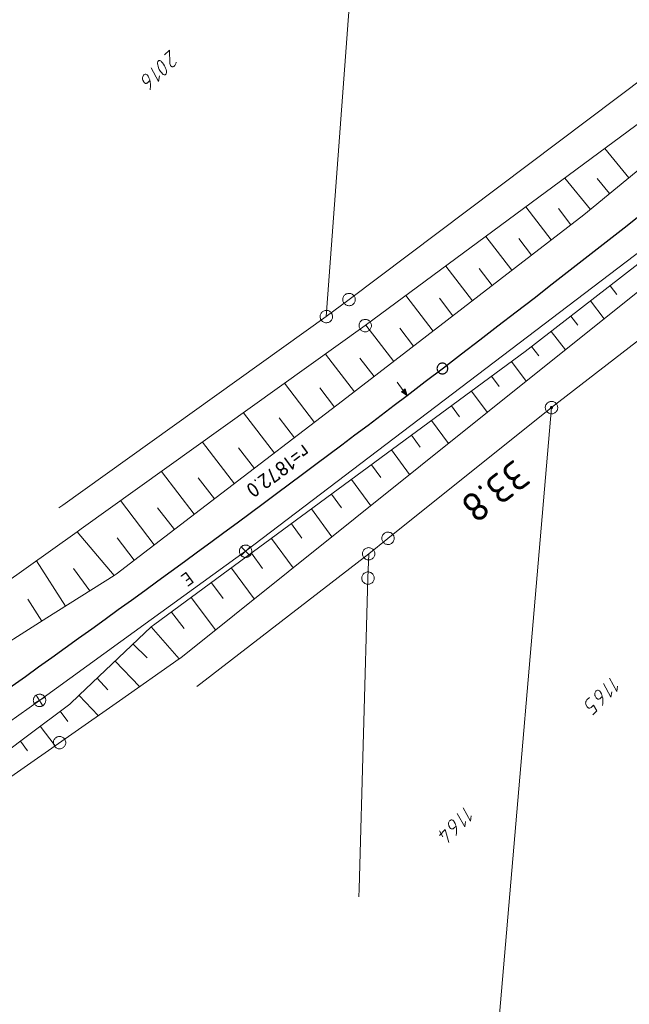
# Model space of a CAD drawing. Header units: metres. Extents: x 3425540 to 3446143, y 5432760 to 5444637.
# Tile 9 of 256: x 3434912 to 3434985, y 5437638 to 5437756. Entities that reach past the tile are written whole.
import ezdxf
from ezdxf.enums import TextEntityAlignment as Align

# ---------------------------------------------------------------- set-up
doc = ezdxf.new("R2010")
doc.units = ezdxf.units.M
for name, color, linetype, lineweight in [('B_Bestand', 9, 'Continuous', 18), ('B_Böschung', 9, 'Continuous', 18), ('B_Flurgrenzen', 9, 'Continuous', 18), ('B_Gleisachse', 9, 'Continuous', 25), ('B_Kilometrierung', 9, 'Continuous', 25)]:
    doc.layers.add(name, color=color, linetype=linetype, lineweight=lineweight)
doc.styles.get("Standard").update_dxf_attribs({"font": 'isocpeur.ttf'})

msp = doc.modelspace()

# ---------------------------------------------------------------- linework, layer by layer
at = {"layer": 'B_Bestand'}
for p, q in [((3434939, 5437692.25), (3434988.29, 5437729.73)), ((3434939.54, 5437692.77), (3434938.47, 5437691.73)), ((3434938.48, 5437692.79), (3434939.53, 5437691.71)), ((3434927.61, 5437684.01), (3434939, 5437692.25)), ((3434914.13, 5437674.26), (3434927.61, 5437684.01)), ((3434914.77, 5437674.65), (3434913.49, 5437673.87)), ((3434913.74, 5437674.9), (3434914.52, 5437673.62)), ((3434889.73, 5437657), (3434914.13, 5437674.26))]:
    msp.add_line(p, q, dxfattribs=at)
for points in [[(3434957.28, 5437712.64), (3434958.02, 5437711.66), (3434957.8, 5437711.48), (3434958.48, 5437711.05), (3434958.25, 5437711.83), (3434958.02, 5437711.66)], [(3434957.28, 5437712.64), (3434958.02, 5437711.66), (3434957.8, 5437711.49), (3434958.49, 5437711.05), (3434958.25, 5437711.83), (3434958.02, 5437711.66)], [(3434958.22, 5437711.76), (3434957.87, 5437711.49), (3434958.43, 5437711.12), (3434958.22, 5437711.76)], [(3434958.22, 5437711.76), (3434957.87, 5437711.49), (3434958.43, 5437711.12), (3434958.22, 5437711.76)], [(3434958.2, 5437711.69), (3434957.95, 5437711.5), (3434958.37, 5437711.2), (3434958.2, 5437711.69)], [(3434958.2, 5437711.69), (3434957.95, 5437711.5), (3434958.37, 5437711.2), (3434958.2, 5437711.69)], [(3434958.17, 5437711.62), (3434958.02, 5437711.5), (3434958.31, 5437711.27), (3434958.17, 5437711.62)], [(3434958.17, 5437711.62), (3434958.02, 5437711.51), (3434958.31, 5437711.27), (3434958.17, 5437711.62)], [(3434958.15, 5437711.56), (3434958.09, 5437711.51), (3434958.26, 5437711.35), (3434958.15, 5437711.56)], [(3434958.15, 5437711.55), (3434958.09, 5437711.51), (3434958.26, 5437711.35), (3434958.15, 5437711.55)], [(3434938.47, 5437691.73), (3434938.52, 5437691.68), (3434938.59, 5437691.63), (3434938.65, 5437691.59), (3434938.73, 5437691.56), (3434938.8, 5437691.53), (3434938.88, 5437691.51), (3434938.95, 5437691.5), (3434939.03, 5437691.5), (3434939.11, 5437691.51), (3434939.19, 5437691.52), (3434939.26, 5437691.55), (3434939.33, 5437691.58), (3434939.4, 5437691.62), (3434939.47, 5437691.66), (3434939.53, 5437691.71), (3434939.58, 5437691.77), (3434939.63, 5437691.83), (3434939.67, 5437691.9), (3434939.7, 5437691.97), (3434939.73, 5437692.05), (3434939.74, 5437692.12), (3434939.75, 5437692.2), (3434939.75, 5437692.28), (3434939.75, 5437692.36), (3434939.73, 5437692.43), (3434939.71, 5437692.51), (3434939.68, 5437692.58), (3434939.64, 5437692.65), (3434939.6, 5437692.71), (3434939.54, 5437692.77), (3434939.49, 5437692.83), (3434939.42, 5437692.87), (3434939.36, 5437692.91), (3434939.28, 5437692.95), (3434939.21, 5437692.97), (3434939.13, 5437692.99), (3434939.06, 5437693), (3434938.98, 5437693), (3434938.9, 5437692.99), (3434938.82, 5437692.98), (3434938.75, 5437692.96), (3434938.67, 5437692.93), (3434938.61, 5437692.89), (3434938.54, 5437692.84), (3434938.48, 5437692.79), (3434938.43, 5437692.73), (3434938.38, 5437692.67), (3434938.34, 5437692.6), (3434938.31, 5437692.53), (3434938.28, 5437692.46), (3434938.27, 5437692.38), (3434938.26, 5437692.3), (3434938.26, 5437692.22), (3434938.26, 5437692.15), (3434938.28, 5437692.07), (3434938.3, 5437691.99), (3434938.33, 5437691.92), (3434938.37, 5437691.85), (3434938.41, 5437691.79), (3434938.47, 5437691.73)], [(3434913.49, 5437673.87), (3434913.54, 5437673.8), (3434913.59, 5437673.75), (3434913.64, 5437673.69), (3434913.71, 5437673.64), (3434913.77, 5437673.6), (3434913.84, 5437673.57), (3434913.92, 5437673.54), (3434913.99, 5437673.52), (3434914.07, 5437673.51), (3434914.15, 5437673.51), (3434914.23, 5437673.52), (3434914.31, 5437673.53), (3434914.38, 5437673.55), (3434914.45, 5437673.58), (3434914.52, 5437673.62), (3434914.59, 5437673.66), (3434914.65, 5437673.71), (3434914.7, 5437673.77), (3434914.75, 5437673.83), (3434914.79, 5437673.9), (3434914.82, 5437673.97), (3434914.85, 5437674.04), (3434914.87, 5437674.12), (3434914.88, 5437674.2), (3434914.88, 5437674.28), (3434914.88, 5437674.35), (3434914.86, 5437674.43), (3434914.84, 5437674.51), (3434914.81, 5437674.58), (3434914.77, 5437674.65), (3434914.73, 5437674.71), (3434914.68, 5437674.77), (3434914.62, 5437674.83), (3434914.56, 5437674.88), (3434914.49, 5437674.92), (3434914.42, 5437674.95), (3434914.35, 5437674.98), (3434914.27, 5437675), (3434914.19, 5437675.01), (3434914.12, 5437675.01), (3434914.04, 5437675), (3434913.96, 5437674.99), (3434913.89, 5437674.97), (3434913.81, 5437674.94), (3434913.74, 5437674.9), (3434913.68, 5437674.86), (3434913.62, 5437674.81), (3434913.56, 5437674.75), (3434913.52, 5437674.69), (3434913.48, 5437674.62), (3434913.44, 5437674.55), (3434913.41, 5437674.47), (3434913.4, 5437674.4), (3434913.39, 5437674.32), (3434913.38, 5437674.24), (3434913.39, 5437674.16), (3434913.4, 5437674.09), (3434913.43, 5437674.01), (3434913.45, 5437673.94), (3434913.49, 5437673.87)]]:
    msp.add_lwpolyline(points, dxfattribs=at)
at = {"layer": 'B_Böschung'}
for p, q in [((3434999.09, 5437748.74), (3434979.83, 5437732.85)), ((3434989.93, 5437746.45), (3434953.44, 5437719.48)), ((3434968.2, 5437709.05), (3435009.64, 5437742.22)), ((3434985.24, 5437737.32), (3434982.34, 5437740.84)), ((3434980.62, 5437733.5), (3434977.51, 5437737.27)), ((3434982.93, 5437735.41), (3434981.43, 5437737.23)), ((3434979.83, 5437732.85), (3434950.7, 5437710.4)), ((3434972.72, 5437716.34), (3434995.16, 5437733.73)), ((3434975.88, 5437729.81), (3434972.81, 5437733.8)), ((3434978.26, 5437731.64), (3434976.74, 5437733.61)), ((3434971.13, 5437726.15), (3434967.99, 5437730.23)), ((3434973.51, 5437727.98), (3434971.95, 5437730)), ((3434966.38, 5437722.48), (3434963.16, 5437726.66)), ((3434968.76, 5437724.32), (3434967.17, 5437726.38)), ((3434982.99, 5437724.29), (3434983.8, 5437723.24)), ((3434961.63, 5437718.82), (3434958.33, 5437723.1)), ((3434964.01, 5437720.65), (3434962.38, 5437722.77)), ((3434980.62, 5437722.45), (3434982.27, 5437720.31)), ((3434978.24, 5437720.61), (3434979.09, 5437719.53)), ((3434953.44, 5437719.48), (3434919.15, 5437694.96)), ((3434956.88, 5437715.16), (3434953.51, 5437719.53)), ((3434959.25, 5437716.99), (3434957.59, 5437719.15)), ((3434975.87, 5437718.78), (3434977.59, 5437716.56)), ((3434950.17, 5437699.73), (3434972.72, 5437716.34)), ((3434973.5, 5437716.94), (3434974.37, 5437715.81)), ((3434952.13, 5437711.49), (3434948.63, 5437716.04)), ((3434954.5, 5437713.33), (3434952.78, 5437715.55)), ((3434971.1, 5437715.14), (3434972.85, 5437712.77)), ((3434968.68, 5437713.36), (3434969.59, 5437712.13)), ((3434947.3, 5437707.79), (3434943.69, 5437712.51)), ((3434949.71, 5437709.64), (3434947.94, 5437711.96)), ((3434966.27, 5437711.58), (3434968.16, 5437709.02)), ((3434950.7, 5437710.4), (3434935.45, 5437698.73)), ((3434963.85, 5437709.8), (3434964.83, 5437708.47)), ((3434942.47, 5437704.1), (3434938.74, 5437708.97)), ((3434944.89, 5437705.95), (3434943.05, 5437708.34)), ((3434944.15, 5437689.78), (3434968.2, 5437709.05)), ((3434961.44, 5437708.03), (3434963.47, 5437705.26)), ((3434959.02, 5437706.25), (3434960.08, 5437704.82)), ((3434937.64, 5437700.4), (3434933.79, 5437705.43)), ((3434940.06, 5437702.25), (3434938.16, 5437704.73)), ((3434956.61, 5437704.47), (3434958.79, 5437701.51)), ((3434954.19, 5437702.69), (3434955.32, 5437701.16)), ((3434932.81, 5437696.71), (3434928.85, 5437701.89)), ((3434935.23, 5437698.56), (3434933.27, 5437701.11)), ((3434951.78, 5437700.91), (3434954.1, 5437697.75)), ((3434928.05, 5437683.44), (3434950.17, 5437699.73)), ((3434935.45, 5437698.73), (3434926.14, 5437691.6)), ((3434949.36, 5437699.13), (3434950.56, 5437697.5)), ((3434927.98, 5437693.02), (3434923.9, 5437698.36)), ((3434930.4, 5437694.86), (3434928.38, 5437697.49)), ((3434946.94, 5437697.35), (3434949.41, 5437694)), ((3434919.15, 5437694.96), (3434918.66, 5437694.61)), ((3434944.53, 5437695.57), (3434945.8, 5437693.85)), ((3434923.15, 5437689.32), (3434918.66, 5437694.61)), ((3434923.15, 5437689.32), (3434918.66, 5437694.61)), ((3434925.57, 5437691.17), (3434923.49, 5437693.88)), ((3434942.11, 5437693.79), (3434944.73, 5437690.24)), ((3434926.14, 5437691.6), (3434923.38, 5437689.49)), ((3434939.7, 5437692.01), (3434941.04, 5437690.19)), ((3434917.26, 5437685.62), (3434913.76, 5437691.11)), ((3434920.21, 5437687.47), (3434918.25, 5437690.19)), ((3434937.28, 5437690.23), (3434940.03, 5437686.5)), ((3434923.38, 5437689.49), (3434923.15, 5437689.32)), ((3434931.17, 5437679.41), (3434944.15, 5437689.78)), ((3434934.87, 5437688.45), (3434936.28, 5437686.54)), ((3434932.45, 5437686.68), (3434935.36, 5437682.76)), ((3434914.39, 5437683.81), (3434912.71, 5437686.49)), ((3434930.04, 5437684.9), (3434931.58, 5437682.93)), ((3434927.62, 5437683.12), (3434928.05, 5437683.44)), ((3434927.62, 5437683.12), (3434931, 5437679.28)), ((3434925.44, 5437681.06), (3434927.14, 5437679.41)), ((3434931, 5437679.28), (3434931.17, 5437679.41)), ((3434923.26, 5437678.99), (3434926.2, 5437675.92)), ((3434921.08, 5437676.93), (3434922.39, 5437675.55)), ((3434918.9, 5437674.87), (3434921.22, 5437672.42)), ((3434916.61, 5437672.94), (3434917.55, 5437671.72)), ((3434914.21, 5437671.14), (3434916, 5437668.76)), ((3434911.82, 5437669.34), (3434912.68, 5437668.18))]:
    msp.add_line(p, q, dxfattribs=at)
for points in [[(3434918.66, 5437694.61), (3434909.6, 5437688.14), (3434894.77, 5437677.53), (3434884.87, 5437670.46), (3434864.74, 5437656.85), (3434861.95, 5437655), (3434856.13, 5437650.92), (3434850.32, 5437646.84), (3434849.84, 5437646.48), (3434843.31, 5437641.36), (3434835.58, 5437635.34), (3434825.77, 5437628.24), (3434820.79, 5437624.84), (3434820.38, 5437624.56), (3434813.12, 5437619.91), (3434805.51, 5437614.93), (3434797.78, 5437610.07), (3434775.17, 5437595.58), (3434731.54, 5437568.23), (3434687.9, 5437540.88)], [(3434923.15, 5437689.32), (3434915.01, 5437684.2), (3434906.87, 5437679.09), (3434890.54, 5437668.41), (3434874.2, 5437657.73), (3434859.66, 5437647.61), (3434845.12, 5437637.49), (3434832.46, 5437629.1), (3434822.38, 5437622.41), (3434817.3, 5437619.13), (3434807.11, 5437612.6), (3434799.55, 5437607.82), (3434768.52, 5437588.74), (3434761.23, 5437584.34), (3434724.57, 5437562.61), (3434687.9, 5437540.88)], [(3434927.62, 5437683.12), (3434918.92, 5437674.89), (3434917.79, 5437673.82), (3434912.68, 5437669.98), (3434907.57, 5437666.15), (3434900.58, 5437661.47), (3434893.59, 5437656.78), (3434888.14, 5437653.63), (3434882.69, 5437650.48), (3434873.48, 5437644.23), (3434862.18, 5437636.73), (3434851.98, 5437629.81), (3434841.68, 5437622.98), (3434811.86, 5437603.73), (3434782.05, 5437584.48), (3434764.03, 5437573.21), (3434739.99, 5437558.19), (3434697.94, 5437531.9)], [(3434931, 5437679.28), (3434923.77, 5437674.22), (3434911.08, 5437665.3), (3434896.3, 5437654.82), (3434886.52, 5437647.81), (3434881.78, 5437644.41), (3434857.48, 5437627.02), (3434847.69, 5437620.02), (3434837.89, 5437613.08), (3434832.81, 5437609.49), (3434821.9, 5437601.95), (3434816.28, 5437598.17), (3434810.6, 5437594.48), (3434804.84, 5437590.91), (3434799, 5437587.42), (3434787.5, 5437580.95), (3434776.96, 5437575.15), (3434766.43, 5437569.37), (3434755.9, 5437563.6), (3434745.36, 5437557.84), (3434734.82, 5437552.08), (3434724.07, 5437546.2), (3434697.94, 5437531.9)]]:
    msp.add_lwpolyline(points, dxfattribs=at)
at = {"layer": 'B_Flurgrenzen'}
for p, q in [((3434948.74, 5437720.56), (3434955.46, 5437811.43)), ((3434951.48, 5437722.62), (3434987.45, 5437749.69)), ((3434975.91, 5437709.59), (3434994.85, 5437724.22)), ((3434948.74, 5437720.56), (3434951.48, 5437722.62)), ((3434916.94, 5437697.82), (3434948.74, 5437720.56)), ((3434956.18, 5437693.81), (3434975.91, 5437709.59)), ((3434969.26, 5437632.04), (3434975.91, 5437709.59)), ((3434916.45, 5437697.47), (3434916.94, 5437697.82)), ((3434953.85, 5437691.94), (3434956.18, 5437693.81)), ((3434933.58, 5437676.29), (3434953.85, 5437691.94)), ((3434953.76, 5437689.01), (3434953.85, 5437691.94)), ((3434952.7, 5437651.54), (3434953.76, 5437689.01)), ((3434933.1, 5437675.92), (3434933.58, 5437676.29)), ((3434962.8, 5437657.81), (3434962.4, 5437658.54)), ((3434952.67, 5437650.58), (3434952.7, 5437651.54))]:
    msp.add_line(p, q, dxfattribs=at)
for points in [[(3434930.6, 5437751.25), (3434930.6, 5437751.19), (3434930.58, 5437751.09), (3434930.55, 5437751), (3434930.51, 5437750.92), (3434930.47, 5437750.87), (3434930.42, 5437750.8), (3434930.39, 5437750.77), (3434930.34, 5437750.74), (3434930.27, 5437750.71), (3434930.2, 5437750.7), (3434930.14, 5437750.7), (3434930.08, 5437750.72), (3434930.03, 5437750.75), (3434929.99, 5437750.8), (3434929.94, 5437750.87), (3434929.91, 5437750.92), (3434929.88, 5437750.99), (3434929.87, 5437751.09), (3434929.8, 5437752.7), (3434929.22, 5437752.14)], [(3434929.35, 5437750.53), (3434929.4, 5437750.36), (3434929.44, 5437750.16), (3434929.44, 5437750.05), (3434929.44, 5437749.97), (3434929.43, 5437749.9), (3434929.41, 5437749.84), (3434929.38, 5437749.79), (3434929.34, 5437749.75), (3434929.29, 5437749.72), (3434929.24, 5437749.71), (3434929.16, 5437749.73), (3434929.07, 5437749.78), (3434928.97, 5437749.86), (3434928.89, 5437749.95), (3434928.74, 5437750.12), (3434928.65, 5437750.26), (3434928.58, 5437750.39), (3434928.49, 5437750.58), (3434928.43, 5437750.76), (3434928.4, 5437750.93), (3434928.38, 5437751.07), (3434928.37, 5437751.14), (3434928.37, 5437751.22), (3434928.39, 5437751.3), (3434928.41, 5437751.34), (3434928.44, 5437751.39), (3434928.47, 5437751.42), (3434928.52, 5437751.44), (3434928.57, 5437751.45), (3434928.64, 5437751.44), (3434928.7, 5437751.42), (3434928.79, 5437751.37), (3434928.87, 5437751.31), (3434928.98, 5437751.18), (3434929.1, 5437751.01), (3434929.23, 5437750.8), (3434929.29, 5437750.67), (3434929.35, 5437750.53)], [(3434927.45, 5437749.03), (3434927.21, 5437748.79), (3434927.15, 5437748.75), (3434927.11, 5437748.73), (3434927.05, 5437748.71), (3434926.98, 5437748.7), (3434926.92, 5437748.7), (3434926.86, 5437748.72), (3434926.8, 5437748.77), (3434926.75, 5437748.82), (3434926.71, 5437748.88), (3434926.6, 5437749.09), (3434926.57, 5437749.16), (3434926.55, 5437749.24), (3434926.55, 5437749.31), (3434926.56, 5437749.42), (3434926.58, 5437749.5), (3434926.62, 5437749.6), (3434926.67, 5437749.67), (3434926.73, 5437749.73), (3434926.79, 5437749.77), (3434926.88, 5437749.8), (3434926.96, 5437749.8), (3434927.05, 5437749.76), (3434927.11, 5437749.72), (3434927.15, 5437749.68), (3434927.23, 5437749.56), (3434927.34, 5437749.35), (3434927.41, 5437749.2), (3434927.43, 5437749.11), (3434927.45, 5437749.03), (3434927.47, 5437748.95), (3434927.5, 5437748.81), (3434927.52, 5437748.65), (3434927.53, 5437748.52), (3434927.52, 5437748.38), (3434927.51, 5437748.19), (3434927.5, 5437748.1), (3434927.49, 5437748.03), (3434927.47, 5437747.93)], [(3434928.6, 5437749.6), (3434928.5, 5437748.94), (3434927.61, 5437750.58)], [(3434952.2, 5437722.81), (3434952.17, 5437722.9), (3434952.13, 5437722.98), (3434952.08, 5437723.07), (3434952.02, 5437723.14), (3434951.94, 5437723.2), (3434951.87, 5437723.25), (3434951.79, 5437723.3), (3434951.7, 5437723.33), (3434951.61, 5437723.36), (3434951.51, 5437723.36), (3434951.42, 5437723.36), (3434951.33, 5437723.35), (3434951.24, 5437723.32), (3434951.15, 5437723.29), (3434951.07, 5437723.24), (3434950.99, 5437723.19), (3434950.92, 5437723.12), (3434950.86, 5437723.05), (3434950.82, 5437722.97), (3434950.78, 5437722.88), (3434950.75, 5437722.79), (3434950.73, 5437722.7), (3434950.73, 5437722.6), (3434950.74, 5437722.51), (3434950.75, 5437722.42), (3434950.78, 5437722.33), (3434950.83, 5437722.25), (3434950.88, 5437722.17), (3434950.94, 5437722.1), (3434951.01, 5437722.04), (3434951.09, 5437721.98), (3434951.17, 5437721.93), (3434951.26, 5437721.9), (3434951.35, 5437721.88), (3434951.44, 5437721.87), (3434951.53, 5437721.87), (3434951.63, 5437721.89), (3434951.72, 5437721.91), (3434951.81, 5437721.95), (3434951.89, 5437721.99), (3434951.96, 5437722.05), (3434952.03, 5437722.11), (3434952.09, 5437722.18), (3434952.14, 5437722.26), (3434952.17, 5437722.35), (3434952.2, 5437722.44), (3434952.22, 5437722.53), (3434952.23, 5437722.63), (3434952.22, 5437722.72), (3434952.2, 5437722.81)], [(3434949.3, 5437720.06), (3434949.36, 5437720.13), (3434949.41, 5437720.21), (3434949.45, 5437720.3), (3434949.47, 5437720.39), (3434949.48, 5437720.48), (3434949.49, 5437720.58), (3434949.48, 5437720.67), (3434949.46, 5437720.76), (3434949.43, 5437720.85), (3434949.38, 5437720.93), (3434949.33, 5437721.01), (3434949.27, 5437721.08), (3434949.2, 5437721.14), (3434949.12, 5437721.2), (3434949.04, 5437721.24), (3434948.95, 5437721.28), (3434948.86, 5437721.3), (3434948.77, 5437721.31), (3434948.67, 5437721.3), (3434948.58, 5437721.28), (3434948.49, 5437721.26), (3434948.4, 5437721.23), (3434948.32, 5437721.18), (3434948.25, 5437721.12), (3434948.18, 5437721.05), (3434948.12, 5437720.98), (3434948.08, 5437720.9), (3434948.03, 5437720.81), (3434948.01, 5437720.72), (3434948, 5437720.63), (3434947.99, 5437720.53), (3434948, 5437720.44), (3434948.02, 5437720.35), (3434948.05, 5437720.26), (3434948.1, 5437720.18), (3434948.15, 5437720.1), (3434948.21, 5437720.03), (3434948.28, 5437719.97), (3434948.36, 5437719.91), (3434948.44, 5437719.87), (3434948.53, 5437719.84), (3434948.62, 5437719.82), (3434948.71, 5437719.81), (3434948.81, 5437719.81), (3434948.9, 5437719.83), (3434948.99, 5437719.85), (3434949.08, 5437719.89), (3434949.16, 5437719.94), (3434949.23, 5437719.99), (3434949.3, 5437720.06)], [(3434954.19, 5437719.48), (3434954.18, 5437719.57), (3434954.16, 5437719.66), (3434954.13, 5437719.75), (3434954.09, 5437719.84), (3434954.04, 5437719.91), (3434953.98, 5437719.99), (3434953.92, 5437720.05), (3434953.84, 5437720.11), (3434953.76, 5437720.15), (3434953.67, 5437720.18), (3434953.58, 5437720.21), (3434953.48, 5437720.22), (3434953.39, 5437720.22), (3434953.3, 5437720.21), (3434953.21, 5437720.18), (3434953.12, 5437720.15), (3434953.04, 5437720.11), (3434952.96, 5437720.05), (3434952.89, 5437719.99), (3434952.84, 5437719.91), (3434952.78, 5437719.84), (3434952.74, 5437719.75), (3434952.71, 5437719.66), (3434952.69, 5437719.57), (3434952.69, 5437719.48), (3434952.69, 5437719.38), (3434952.71, 5437719.29), (3434952.74, 5437719.2), (3434952.78, 5437719.12), (3434952.84, 5437719.04), (3434952.89, 5437718.96), (3434952.96, 5437718.9), (3434953.04, 5437718.84), (3434953.12, 5437718.8), (3434953.21, 5437718.77), (3434953.3, 5437718.74), (3434953.39, 5437718.73), (3434953.48, 5437718.73), (3434953.58, 5437718.74), (3434953.67, 5437718.77), (3434953.76, 5437718.8), (3434953.84, 5437718.84), (3434953.92, 5437718.9), (3434953.98, 5437718.96), (3434954.04, 5437719.04), (3434954.09, 5437719.12), (3434954.13, 5437719.2), (3434954.16, 5437719.29), (3434954.18, 5437719.38), (3434954.19, 5437719.48)], [(3434976.64, 5437709.42), (3434976.66, 5437709.52), (3434976.66, 5437709.61), (3434976.65, 5437709.71), (3434976.63, 5437709.79), (3434976.59, 5437709.88), (3434976.55, 5437709.97), (3434976.5, 5437710.05), (3434976.44, 5437710.11), (3434976.37, 5437710.18), (3434976.29, 5437710.23), (3434976.21, 5437710.27), (3434976.12, 5437710.3), (3434976.02, 5437710.32), (3434975.93, 5437710.33), (3434975.84, 5437710.33), (3434975.75, 5437710.32), (3434975.65, 5437710.29), (3434975.57, 5437710.25), (3434975.49, 5437710.2), (3434975.42, 5437710.14), (3434975.35, 5437710.08), (3434975.29, 5437710.01), (3434975.24, 5437709.92), (3434975.2, 5437709.84), (3434975.18, 5437709.75), (3434975.16, 5437709.65), (3434975.16, 5437709.56), (3434975.17, 5437709.47), (3434975.19, 5437709.38), (3434975.23, 5437709.29), (3434975.27, 5437709.2), (3434975.32, 5437709.12), (3434975.38, 5437709.06), (3434975.45, 5437708.99), (3434975.53, 5437708.94), (3434975.61, 5437708.9), (3434975.7, 5437708.87), (3434975.79, 5437708.85), (3434975.89, 5437708.84), (3434975.98, 5437708.84), (3434976.07, 5437708.85), (3434976.16, 5437708.88), (3434976.25, 5437708.92), (3434976.33, 5437708.97), (3434976.4, 5437709.03), (3434976.47, 5437709.09), (3434976.53, 5437709.16), (3434976.58, 5437709.25), (3434976.62, 5437709.33), (3434976.64, 5437709.42)], [(3434976.03, 5437709.56), (3434976.03, 5437709.57), (3434976.03, 5437709.59), (3434976.03, 5437709.61), (3434976.03, 5437709.62), (3434976.02, 5437709.64), (3434976.02, 5437709.65), (3434976.01, 5437709.66), (3434975.99, 5437709.68), (3434975.97, 5437709.69), (3434975.96, 5437709.7), (3434975.94, 5437709.71), (3434975.93, 5437709.71), (3434975.91, 5437709.71), (3434975.9, 5437709.71), (3434975.88, 5437709.71), (3434975.87, 5437709.7), (3434975.85, 5437709.7), (3434975.84, 5437709.69), (3434975.83, 5437709.68), (3434975.82, 5437709.67), (3434975.81, 5437709.66), (3434975.8, 5437709.64), (3434975.79, 5437709.63), (3434975.79, 5437709.61), (3434975.79, 5437709.6), (3434975.78, 5437709.58), (3434975.79, 5437709.57), (3434975.79, 5437709.55), (3434975.79, 5437709.54), (3434975.8, 5437709.52), (3434975.81, 5437709.51), (3434975.82, 5437709.5), (3434975.83, 5437709.49), (3434975.85, 5437709.48), (3434975.86, 5437709.47), (3434975.87, 5437709.47), (3434975.89, 5437709.46), (3434975.91, 5437709.46), (3434975.92, 5437709.46), (3434975.94, 5437709.46), (3434975.95, 5437709.47), (3434975.97, 5437709.47), (3434975.98, 5437709.48), (3434975.99, 5437709.49), (3434976, 5437709.5), (3434976.01, 5437709.52), (3434976.02, 5437709.53), (3434976.03, 5437709.54), (3434976.03, 5437709.56)], [(3434976.01, 5437709.56), (3434976.01, 5437709.58), (3434976.01, 5437709.59), (3434976.01, 5437709.6), (3434976, 5437709.62), (3434976, 5437709.63), (3434975.99, 5437709.64), (3434975.98, 5437709.65), (3434975.97, 5437709.66), (3434975.96, 5437709.67), (3434975.95, 5437709.68), (3434975.94, 5437709.68), (3434975.92, 5437709.68), (3434975.91, 5437709.69), (3434975.89, 5437709.68), (3434975.88, 5437709.68), (3434975.87, 5437709.68), (3434975.85, 5437709.67), (3434975.84, 5437709.66), (3434975.83, 5437709.65), (3434975.82, 5437709.64), (3434975.82, 5437709.63), (3434975.81, 5437709.61), (3434975.81, 5437709.6), (3434975.81, 5437709.59), (3434975.81, 5437709.57), (3434975.81, 5437709.56), (3434975.82, 5437709.55), (3434975.82, 5437709.53), (3434975.83, 5437709.52), (3434975.84, 5437709.51), (3434975.85, 5437709.5), (3434975.86, 5437709.5), (3434975.88, 5437709.49), (3434975.89, 5437709.49), (3434975.91, 5437709.49), (3434975.92, 5437709.49), (3434975.93, 5437709.49), (3434975.95, 5437709.49), (3434975.96, 5437709.5), (3434975.97, 5437709.51), (3434975.98, 5437709.51), (3434975.99, 5437709.53), (3434976, 5437709.54), (3434976, 5437709.55), (3434976.01, 5437709.56)], [(3434975.98, 5437709.57), (3434975.99, 5437709.58), (3434975.98, 5437709.59), (3434975.98, 5437709.61), (3434975.98, 5437709.62), (3434975.97, 5437709.63), (3434975.97, 5437709.64), (3434975.96, 5437709.65), (3434975.95, 5437709.65), (3434975.93, 5437709.66), (3434975.92, 5437709.66), (3434975.9, 5437709.66), (3434975.89, 5437709.66), (3434975.88, 5437709.65), (3434975.86, 5437709.65), (3434975.86, 5437709.64), (3434975.85, 5437709.63), (3434975.84, 5437709.62), (3434975.84, 5437709.61), (3434975.83, 5437709.6), (3434975.83, 5437709.58), (3434975.84, 5437709.57), (3434975.84, 5437709.56), (3434975.84, 5437709.55), (3434975.85, 5437709.54), (3434975.86, 5437709.53), (3434975.87, 5437709.52), (3434975.88, 5437709.52), (3434975.89, 5437709.51), (3434975.9, 5437709.51), (3434975.91, 5437709.51), (3434975.93, 5437709.51), (3434975.94, 5437709.52), (3434975.95, 5437709.52), (3434975.96, 5437709.53), (3434975.97, 5437709.54), (3434975.97, 5437709.55), (3434975.98, 5437709.56), (3434975.98, 5437709.57)], [(3434975.96, 5437709.57), (3434975.96, 5437709.58), (3434975.96, 5437709.59), (3434975.96, 5437709.6), (3434975.95, 5437709.61), (3434975.95, 5437709.62), (3434975.94, 5437709.63), (3434975.93, 5437709.63), (3434975.92, 5437709.64), (3434975.91, 5437709.64), (3434975.9, 5437709.64), (3434975.89, 5437709.63), (3434975.88, 5437709.63), (3434975.87, 5437709.62), (3434975.87, 5437709.61), (3434975.86, 5437709.61), (3434975.86, 5437709.6), (3434975.86, 5437709.59), (3434975.86, 5437709.58), (3434975.86, 5437709.57), (3434975.87, 5437709.56), (3434975.87, 5437709.55), (3434975.88, 5437709.54), (3434975.89, 5437709.54), (3434975.9, 5437709.54), (3434975.91, 5437709.53), (3434975.92, 5437709.54), (3434975.93, 5437709.54), (3434975.94, 5437709.54), (3434975.94, 5437709.55), (3434975.95, 5437709.56), (3434975.96, 5437709.56), (3434975.96, 5437709.57)], [(3434975.94, 5437709.58), (3434975.94, 5437709.59), (3434975.93, 5437709.59), (3434975.93, 5437709.6), (3434975.93, 5437709.61), (3434975.92, 5437709.61), (3434975.91, 5437709.61), (3434975.91, 5437709.61), (3434975.9, 5437709.61), (3434975.89, 5437709.61), (3434975.89, 5437709.6), (3434975.88, 5437709.6), (3434975.88, 5437709.59), (3434975.88, 5437709.58), (3434975.89, 5437709.57), (3434975.89, 5437709.57), (3434975.9, 5437709.56), (3434975.9, 5437709.56), (3434975.92, 5437709.56), (3434975.92, 5437709.56), (3434975.93, 5437709.57), (3434975.93, 5437709.57), (3434975.94, 5437709.58)], [(3434955.51, 5437694.14), (3434955.47, 5437694.05), (3434955.45, 5437693.96), (3434955.44, 5437693.87), (3434955.44, 5437693.77), (3434955.45, 5437693.68), (3434955.47, 5437693.59), (3434955.5, 5437693.5), (3434955.55, 5437693.42), (3434955.6, 5437693.34), (3434955.67, 5437693.28), (3434955.74, 5437693.22), (3434955.82, 5437693.16), (3434955.9, 5437693.12), (3434955.99, 5437693.09), (3434956.08, 5437693.08), (3434956.18, 5437693.06), (3434956.27, 5437693.07), (3434956.36, 5437693.08), (3434956.45, 5437693.11), (3434956.54, 5437693.16), (3434956.62, 5437693.2), (3434956.69, 5437693.26), (3434956.76, 5437693.33), (3434956.81, 5437693.4), (3434956.86, 5437693.49), (3434956.9, 5437693.57), (3434956.92, 5437693.66), (3434956.93, 5437693.76), (3434956.93, 5437693.85), (3434956.92, 5437693.94), (3434956.9, 5437694.04), (3434956.87, 5437694.13), (3434956.82, 5437694.21), (3434956.77, 5437694.29), (3434956.7, 5437694.35), (3434956.63, 5437694.41), (3434956.55, 5437694.46), (3434956.47, 5437694.5), (3434956.38, 5437694.53), (3434956.29, 5437694.55), (3434956.19, 5437694.56), (3434956.1, 5437694.56), (3434956.01, 5437694.54), (3434955.92, 5437694.51), (3434955.83, 5437694.47), (3434955.75, 5437694.42), (3434955.68, 5437694.37), (3434955.61, 5437694.29), (3434955.56, 5437694.22), (3434955.51, 5437694.14)], [(3434953.11, 5437691.81), (3434953.13, 5437691.71), (3434953.17, 5437691.63), (3434953.21, 5437691.54), (3434953.27, 5437691.47), (3434953.34, 5437691.4), (3434953.41, 5437691.34), (3434953.48, 5437691.29), (3434953.57, 5437691.25), (3434953.66, 5437691.22), (3434953.75, 5437691.21), (3434953.84, 5437691.2), (3434953.94, 5437691.2), (3434954.03, 5437691.22), (3434954.12, 5437691.25), (3434954.2, 5437691.29), (3434954.29, 5437691.34), (3434954.36, 5437691.4), (3434954.42, 5437691.46), (3434954.48, 5437691.54), (3434954.52, 5437691.63), (3434954.56, 5437691.71), (3434954.58, 5437691.8), (3434954.59, 5437691.9), (3434954.6, 5437691.99), (3434954.58, 5437692.08), (3434954.56, 5437692.18), (3434954.53, 5437692.26), (3434954.48, 5437692.35), (3434954.42, 5437692.42), (3434954.36, 5437692.49), (3434954.29, 5437692.55), (3434954.21, 5437692.6), (3434954.12, 5437692.64), (3434954.03, 5437692.67), (3434953.94, 5437692.68), (3434953.85, 5437692.69), (3434953.76, 5437692.68), (3434953.66, 5437692.67), (3434953.57, 5437692.64), (3434953.49, 5437692.6), (3434953.41, 5437692.55), (3434953.33, 5437692.49), (3434953.27, 5437692.42), (3434953.22, 5437692.35), (3434953.17, 5437692.26), (3434953.14, 5437692.18), (3434953.11, 5437692.09), (3434953.1, 5437691.99), (3434953.1, 5437691.9), (3434953.11, 5437691.81)], [(3434953.03, 5437688.87), (3434953.05, 5437688.78), (3434953.08, 5437688.69), (3434953.13, 5437688.61), (3434953.19, 5437688.53), (3434953.25, 5437688.47), (3434953.33, 5437688.4), (3434953.4, 5437688.35), (3434953.49, 5437688.31), (3434953.58, 5437688.28), (3434953.67, 5437688.27), (3434953.76, 5437688.26), (3434953.86, 5437688.27), (3434953.95, 5437688.29), (3434954.04, 5437688.32), (3434954.12, 5437688.35), (3434954.2, 5437688.4), (3434954.28, 5437688.46), (3434954.34, 5437688.53), (3434954.39, 5437688.6), (3434954.44, 5437688.69), (3434954.47, 5437688.78), (3434954.5, 5437688.86), (3434954.51, 5437688.96), (3434954.51, 5437689.05), (3434954.5, 5437689.15), (3434954.48, 5437689.24), (3434954.44, 5437689.32), (3434954.4, 5437689.41), (3434954.34, 5437689.48), (3434954.27, 5437689.55), (3434954.2, 5437689.61), (3434954.13, 5437689.67), (3434954.04, 5437689.7), (3434953.95, 5437689.73), (3434953.86, 5437689.75), (3434953.77, 5437689.75), (3434953.67, 5437689.75), (3434953.58, 5437689.73), (3434953.49, 5437689.7), (3434953.41, 5437689.66), (3434953.32, 5437689.62), (3434953.25, 5437689.55), (3434953.19, 5437689.49), (3434953.13, 5437689.41), (3434953.09, 5437689.33), (3434953.05, 5437689.24), (3434953.03, 5437689.15), (3434953.02, 5437689.05), (3434953.02, 5437688.96), (3434953.03, 5437688.87)], [(3434983.18, 5437675.3), (3434983.09, 5437674.64), (3434982.2, 5437676.28)], [(3434983.89, 5437675.99), (3434983.8, 5437675.32), (3434982.9, 5437676.96)], [(3434982.04, 5437674.73), (3434981.8, 5437674.49), (3434981.74, 5437674.46), (3434981.7, 5437674.44), (3434981.64, 5437674.42), (3434981.57, 5437674.41), (3434981.51, 5437674.41), (3434981.45, 5437674.43), (3434981.39, 5437674.47), (3434981.34, 5437674.52), (3434981.3, 5437674.58), (3434981.19, 5437674.79), (3434981.16, 5437674.87), (3434981.14, 5437674.95), (3434981.13, 5437675.02), (3434981.15, 5437675.13), (3434981.17, 5437675.21), (3434981.21, 5437675.31), (3434981.26, 5437675.37), (3434981.32, 5437675.43), (3434981.38, 5437675.47), (3434981.47, 5437675.5), (3434981.55, 5437675.5), (3434981.64, 5437675.47), (3434981.7, 5437675.43), (3434981.74, 5437675.39), (3434981.78, 5437675.33), (3434981.82, 5437675.27), (3434981.93, 5437675.05), (3434981.99, 5437674.9), (3434982.02, 5437674.81), (3434982.04, 5437674.73), (3434982.06, 5437674.65), (3434982.09, 5437674.52), (3434982.11, 5437674.36), (3434982.11, 5437674.23), (3434982.11, 5437674.09), (3434982.1, 5437673.9), (3434982.09, 5437673.81), (3434982.08, 5437673.74), (3434982.06, 5437673.64)], [(3434980.48, 5437674.62), (3434980.17, 5437674.32), (3434980.12, 5437674.25), (3434980.09, 5437674.18), (3434980.06, 5437674.11), (3434980.04, 5437674.03), (3434980.03, 5437673.93), (3434980.04, 5437673.84), (3434980.07, 5437673.75), (3434980.23, 5437673.47), (3434980.28, 5437673.42), (3434980.33, 5437673.38), (3434980.37, 5437673.36), (3434980.43, 5437673.34), (3434980.5, 5437673.33), (3434980.55, 5437673.34), (3434980.61, 5437673.36), (3434980.68, 5437673.41), (3434980.97, 5437673.7), (3434981.38, 5437672.99), (3434980.88, 5437672.5)], [(3434916.13, 5437668.54), (3434916.21, 5437668.49), (3434916.29, 5437668.46), (3434916.39, 5437668.43), (3434916.48, 5437668.42), (3434916.57, 5437668.42), (3434916.67, 5437668.43), (3434916.76, 5437668.44), (3434916.85, 5437668.48), (3434916.93, 5437668.52), (3434917.01, 5437668.58), (3434917.07, 5437668.64), (3434917.14, 5437668.71), (3434917.19, 5437668.79), (3434917.23, 5437668.87), (3434917.26, 5437668.96), (3434917.29, 5437669.05), (3434917.29, 5437669.14), (3434917.29, 5437669.24), (3434917.28, 5437669.33), (3434917.24, 5437669.42), (3434917.21, 5437669.51), (3434917.17, 5437669.59), (3434917.1, 5437669.66), (3434917.04, 5437669.73), (3434916.96, 5437669.79), (3434916.88, 5437669.83), (3434916.8, 5437669.87), (3434916.7, 5437669.9), (3434916.61, 5437669.91), (3434916.52, 5437669.91), (3434916.42, 5437669.9), (3434916.33, 5437669.88), (3434916.25, 5437669.85), (3434916.16, 5437669.81), (3434916.09, 5437669.75), (3434916.02, 5437669.69), (3434915.96, 5437669.62), (3434915.9, 5437669.54), (3434915.86, 5437669.46), (3434915.83, 5437669.37), (3434915.8, 5437669.28), (3434915.8, 5437669.18), (3434915.8, 5437669.09), (3434915.82, 5437669), (3434915.85, 5437668.91), (3434915.88, 5437668.82), (3434915.93, 5437668.74), (3434915.99, 5437668.66), (3434916.05, 5437668.6), (3434916.13, 5437668.54)], [(3434965.53, 5437659.65), (3434965.44, 5437658.99), (3434964.54, 5437660.62)], [(3434966.23, 5437660.33), (3434966.14, 5437659.67), (3434965.25, 5437661.3)], [(3434964.39, 5437659.07), (3434964.14, 5437658.84), (3434964.08, 5437658.8), (3434964.04, 5437658.78), (3434963.98, 5437658.76), (3434963.91, 5437658.75), (3434963.85, 5437658.75), (3434963.79, 5437658.77), (3434963.73, 5437658.81), (3434963.68, 5437658.86), (3434963.64, 5437658.92), (3434963.54, 5437659.14), (3434963.51, 5437659.21), (3434963.49, 5437659.29), (3434963.48, 5437659.36), (3434963.49, 5437659.47), (3434963.51, 5437659.55), (3434963.56, 5437659.65), (3434963.61, 5437659.72), (3434963.67, 5437659.78), (3434963.73, 5437659.82), (3434963.82, 5437659.84), (3434963.9, 5437659.84), (3434963.99, 5437659.81), (3434964.05, 5437659.77), (3434964.09, 5437659.73), (3434964.13, 5437659.67), (3434964.17, 5437659.61), (3434964.27, 5437659.4), (3434964.34, 5437659.24), (3434964.37, 5437659.15), (3434964.39, 5437659.07), (3434964.41, 5437658.99), (3434964.43, 5437658.86), (3434964.45, 5437658.7), (3434964.46, 5437658.57), (3434964.46, 5437658.43), (3434964.45, 5437658.24), (3434964.43, 5437658.15), (3434964.42, 5437658.08), (3434964.4, 5437657.98)], [(3434963.52, 5437657.12), (3434963.1, 5437658.67), (3434962.38, 5437657.97)]]:
    msp.add_lwpolyline(points, dxfattribs=at)
at = {"layer": 'B_Gleisachse'}
for centre, radius, start, end in [((3433733.15, 5439324.54), 2026.03, 307.21422, 317.1954), ((3433826.62, 5439201.43), 1871.46, 303.35049, 307.21481)]:
    msp.add_arc(centre, radius, start, end, dxfattribs=at)
at = {"layer": 'B_Kilometrierung'}
msp.add_lwpolyline([(3434963.39, 5437714.3), (3434963.39, 5437714.38), (3434963.37, 5437714.46), (3434963.35, 5437714.54), (3434963.31, 5437714.61), (3434963.27, 5437714.68), (3434963.22, 5437714.74), (3434963.16, 5437714.8), (3434963.09, 5437714.85), (3434963.02, 5437714.89), (3434962.94, 5437714.92), (3434962.87, 5437714.94), (3434962.79, 5437714.95), (3434962.7, 5437714.95), (3434962.62, 5437714.94), (3434962.54, 5437714.92), (3434962.47, 5437714.89), (3434962.4, 5437714.85), (3434962.33, 5437714.8), (3434962.27, 5437714.74), (3434962.22, 5437714.68), (3434962.18, 5437714.61), (3434962.14, 5437714.54), (3434962.11, 5437714.46), (3434962.1, 5437714.38), (3434962.09, 5437714.3), (3434962.1, 5437714.22), (3434962.11, 5437714.13), (3434962.14, 5437714.06), (3434962.18, 5437713.99), (3434962.22, 5437713.91), (3434962.27, 5437713.85), (3434962.33, 5437713.8), (3434962.4, 5437713.75), (3434962.47, 5437713.71), (3434962.54, 5437713.68), (3434962.62, 5437713.66), (3434962.7, 5437713.65), (3434962.79, 5437713.65), (3434962.87, 5437713.66), (3434962.94, 5437713.68), (3434963.02, 5437713.71), (3434963.09, 5437713.75), (3434963.16, 5437713.8), (3434963.22, 5437713.85), (3434963.27, 5437713.91), (3434963.31, 5437713.99), (3434963.35, 5437714.06), (3434963.37, 5437714.13), (3434963.39, 5437714.22), (3434963.39, 5437714.3)], dxfattribs=at)

# ---------------------------------------------------------------- texts
at = {"layer": 'B_Bestand'}
msp.add_text('r=1872.0', height=1.8, rotation=216.2641, dxfattribs=at).set_placement((3434942.95, 5437701.91), align=Align.MIDDLE)
msp.add_text('E', height=1.6, rotation=216.4904, dxfattribs=at).set_placement((3434931.48, 5437689.54), align=Align.CENTER)
at = {"layer": 'B_Kilometrierung'}
msp.add_text('33.8', height=3.499, rotation=217.3437, dxfattribs=at).set_placement((3434969.11, 5437699.45), align=Align.MIDDLE)

doc.saveas('drawing.dxf')
